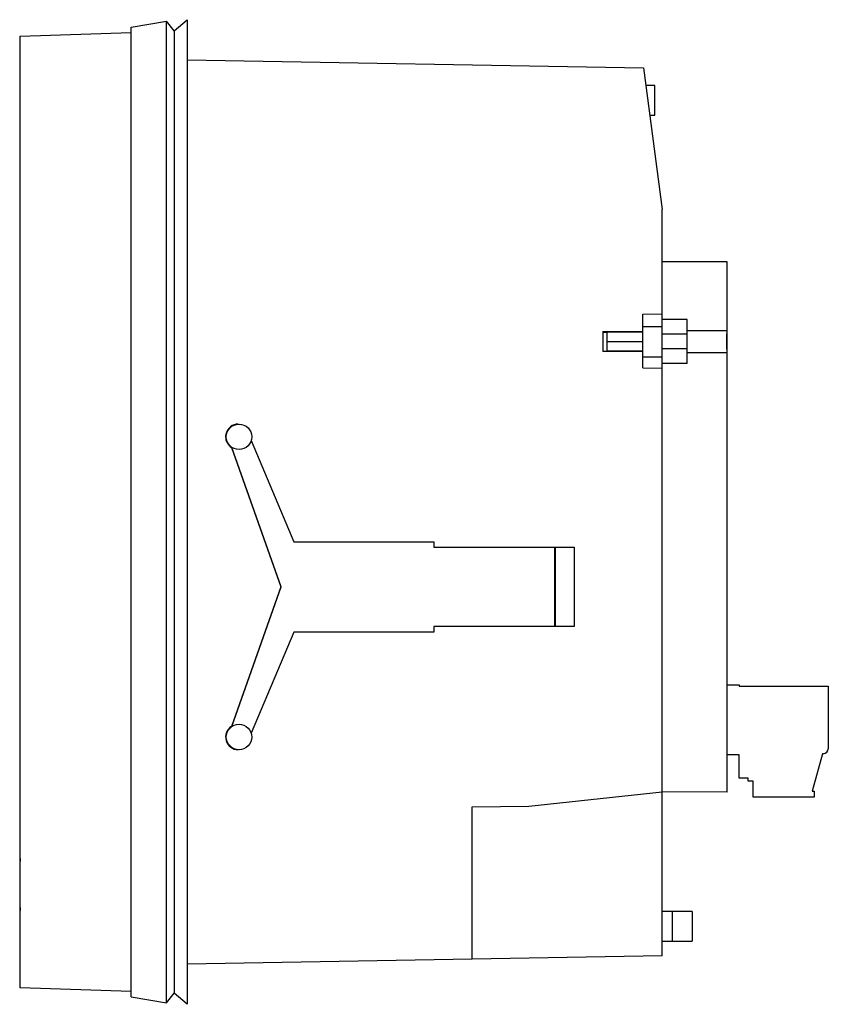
# Model space of a CAD drawing. Header units: millimetres. Extents: x 11.6 to 92.4, y 23 to 121.5.
import ezdxf

# ---------------------------------------------------------------- set-up
doc = ezdxf.new("R2010")
doc.units = ezdxf.units.MM
doc.header["$LTSCALE"] = 9.422177
doc.layers.get('0').update_dxf_attribs({"linetype": 'CONTINUOUS'})
doc.layers.add('INTFCLR_78', color=7, linetype='CONTINUOUS')

msp = doc.modelspace()

# ---------------------------------------------------------------- linework, layer by layer
at = {"color": 7, "linetype": 'Continuous'}
for p, q in [((22.703, 120.772), (26.23, 121.362)), ((26.229, 23.183), (26.229, 121.362)), ((27.011, 120.387), (26.231, 121.362)), ((27.014, 120.389), (28.309, 121.506)), ((28.309, 121.506), (28.309, 23.039)), ((11.603, 119.846), (22.703, 120.234)), ((22.703, 23.772), (22.703, 120.772)), ((27.014, 120.389), (27.014, 24.156)), ((11.603, 24.698), (11.603, 119.846)), ((28.31, 117.483), (73.924, 116.687)), ((73.924, 116.687), (75.813, 102.522)), ((75.062, 114.938), (74.157, 114.938)), ((75.062, 111.965), (75.062, 114.938)), ((74.554, 111.965), (75.062, 111.965)), ((75.813, 27.891), (75.813, 102.522)), ((82.313, 97.274), (75.813, 97.274)), ((82.313, 44.27), (82.313, 97.274)), ((73.882, 92.041), (75.813, 92.091)), ((73.882, 86.685), (73.882, 92.041)), ((73.882, 90.81), (75.813, 90.81)), ((78.313, 91.531), (75.813, 91.531)), ((78.313, 87.114), (78.313, 91.531)), ((69.882, 90.331), (69.882, 88.314)), ((69.882, 90.331), (73.882, 90.329)), ((69.882, 90.272), (70.313, 90.272)), ((70.313, 88.359), (70.313, 90.286)), ((70.313, 90.286), (73.882, 90.286)), ((78.313, 90.051), (75.813, 90.049)), ((78.313, 90.432), (82.313, 90.432)), ((82.313, 90.091), (82.263, 90.091)), ((82.263, 88.554), (82.263, 90.091)), ((69.882, 88.372), (70.313, 88.372)), ((73.882, 88.316), (69.882, 88.314)), ((73.882, 88.359), (70.313, 88.359)), ((73.882, 87.79), (75.813, 87.79)), ((78.313, 88.593), (75.813, 88.594)), ((78.313, 88.213), (82.313, 88.213)), ((82.263, 88.554), (82.313, 88.554)), ((73.882, 86.685), (75.813, 86.641)), ((78.313, 87.114), (75.813, 87.114)), ((34.701, 79.415), (38.959, 69.291)), ((32.738, 78.717), (37.666, 64.791)), ((32.778, 78.717), (32.738, 78.717)), ((37.706, 64.791), (32.778, 78.717)), ((38.959, 69.291), (52.956, 69.291)), ((52.956, 69.291), (52.956, 68.751)), ((52.956, 68.751), (67.014, 68.751)), ((65.065, 60.811), (65.065, 68.751)), ((65.134, 60.811), (65.134, 68.751)), ((67.014, 68.751), (67.014, 60.811)), ((37.666, 64.791), (32.726, 50.837)), ((32.766, 50.837), (37.706, 64.791)), ((37.706, 64.791), (37.666, 64.791)), ((38.959, 60.271), (34.701, 50.146)), ((52.956, 60.271), (38.959, 60.271)), ((67.014, 60.811), (52.956, 60.811)), ((52.956, 60.811), (52.956, 60.271)), ((82.313, 55), (83.513, 55)), ((83.513, 55), (83.513, 54.85)), ((83.513, 54.85), (92.413, 54.85)), ((92.413, 54.85), (92.413, 48.6)), ((32.726, 50.837), (32.766, 50.837)), ((83.513, 48), (82.313, 48)), ((83.513, 45.65), (83.513, 48)), ((91.818, 48.1), (90.813, 44.35)), ((91.913, 48.1), (91.818, 48.1)), ((84.413, 45.65), (83.513, 45.65)), ((84.413, 45.35), (84.413, 45.65)), ((84.913, 45.35), (84.413, 45.35)), ((84.913, 43.75), (84.913, 45.35)), ((90.813, 44.35), (91.013, 44.35)), ((91.013, 44.35), (91.013, 43.75)), ((62.464, 42.87), (75.813, 44.271)), ((82.313, 44.27), (75.811, 44.271)), ((91.013, 43.75), (84.913, 43.75)), ((56.803, 42.771), (62.464, 42.87)), ((56.803, 27.559), (56.803, 42.771)), ((11.56, 35.917), (11.56, 34.094)), ((78.812, 32.325), (75.812, 32.325)), ((76.848, 29.352), (76.848, 32.325)), ((78.812, 32.325), (78.812, 29.352)), ((75.813, 29.352), (78.812, 29.352)), ((75.813, 27.891), (28.31, 27.062)), ((22.703, 24.311), (11.603, 24.698)), ((22.703, 23.772), (26.23, 23.184)), ((26.231, 23.182), (27.011, 24.157)), ((28.309, 23.039), (27.014, 24.156))]:
    msp.add_line(p, q, dxfattribs=at)
for centre in [(33.491, 79.791), (33.491, 49.771)]:
    msp.add_circle(centre, 1.27, dxfattribs=at)
for centre, radius, start, end in [((33.415, 79.791), 1.27, 90.00138, 164.96273), ((33.421, 79.79), 1.276, 164.99261, 179.96779), ((33.416, 79.791), 1.27, 179.99444, 237.76833), ((33.416, 49.771), 1.27, 122.91098, 269.99176), ((91.913, 48.6), 0.5, 270, 360), ((45.002, 35.963), 33.442, 177.15421, 180), ((45.002, 34.094), 33.442, 180, 182.84579)]:
    msp.add_arc(centre, radius, start, end, dxfattribs=at)
at = {"layer": 'INTFCLR_78', "color": 254, "linetype": 'Continuous', "true_color": 0xf0ebaf}
msp.add_line((70.313, 89.322), (73.882, 89.322), dxfattribs=at)

doc.saveas('drawing.dxf')
